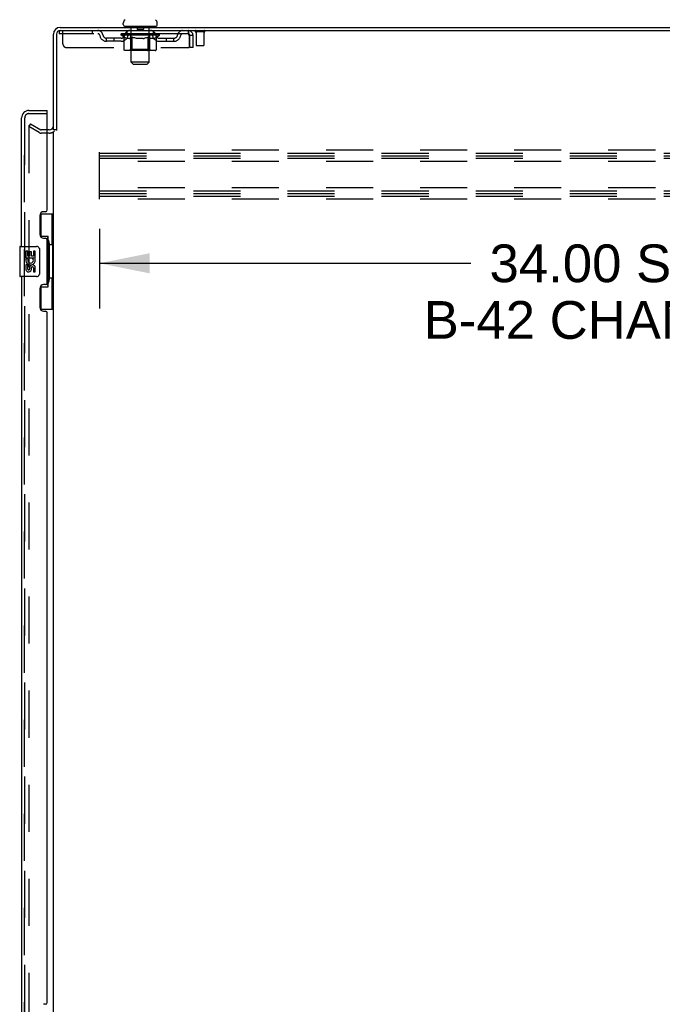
# Model space of a CAD drawing. Header units: inches. Extents: x 0 to 283, y 0 to 183.
# Tile 30 of 36: x 137 to 159, y 95 to 128. Entities that reach past the tile are written whole.
import ezdxf

# ---------------------------------------------------------------- set-up
doc = ezdxf.new("R2010")
doc.units = ezdxf.units.IN
doc.header["$LTSCALE"] = 15.583333
doc.header["$MEASUREMENT"] = 0
doc.linetypes.add('HIDDEN', pattern=[0.2, 0.1, -0.1])
doc.layers.get('0').update_dxf_attribs({"linetype": 'CONTINUOUS'})
for name, color, linetype in [('DEFAULT_2', 8, 'HIDDEN'), ('DIMENSIONS', 7, 'CONTINUOUS'), ('LEFTHAND_DOOR_ASSEMBLY', 7, 'CONTINUOUS'), ('RIGHTHAND_DOOR_ASSEMBLY', 7, 'CONTINUOUS')]:
    doc.layers.add(name, color=color, linetype=linetype)
doc.styles.get("Standard").update_dxf_attribs({"font": 'arial.ttf'})
doc.dimstyles.new('DIMSTYLE_1', dxfattribs={"dimtxt": 1.25, "dimasz": 1.666667, "dimexe": 0.09, "dimexo": 0.07, "dimgap": 0.0375, "dimtad": 0, "dimtih": 1, "dimtoh": 1, "dimzin": 4, "dimdsep": 46, "dimtxsty": 'Standard', "dimblk": '_FILLED', "dimblk1": '_FILLED', "dimblk2": '_FILLED', "dimcen": 0.09, "dimadec": 3, "dimazin": 1, "dimtfac": 1, "dimtdec": 3, "dimtofl": 0, "dimtmove": 0, "dimatfit": 3, "dimldrblk": '_FILLED', "dimfxl": 0, "dimtolj": 1, "dimtzin": 4, "dimarcsym": 0})

# ---------------------------------------------------------------- blocks, each defined once
blk = doc.blocks.new('_FILLED')
at = {"color": 0, "linetype": 'ByBlock'}
blk.add_solid([(0, 0), (-1, 0.2), (-1, -0.2)], dxfattribs=at)
blk = doc.blocks.new('*D3')
at = {"layer": 'DIMENSIONS', "color": 2, "linetype": 'Continuous'}
for p, q in [((139.889, 120.74), (139.889, 118.102)), ((173.889, 120.74), (173.889, 118.102)), ((139.889, 119.602), (152.193, 119.602)), ((173.889, 119.602), (161.585, 119.602))]:
    blk.add_line(p, q, dxfattribs=at)
at = {"layer": 'DIMENSIONS', "color": 2, "linetype": 'Continuous', "xscale": 1.6666666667, "yscale": 1.6666666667, "zscale": 1.6666666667, "rotation": 180}
blk.add_blockref('_FILLED', (139.889, 119.602), dxfattribs=at)
at = {"layer": 'DIMENSIONS', "color": 2, "linetype": 'Continuous', "xscale": 1.6666666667, "yscale": 1.6666666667, "zscale": 1.6666666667}
blk.add_blockref('_FILLED', (173.889, 119.602), dxfattribs=at)
at = {"layer": 'DIMENSIONS', "color": 2, "linetype": 'Continuous', "insert": (156.889, 120.227), "char_height": 1.25, "width": 12.5, "attachment_point": 2, "line_spacing_factor": 0.9}
blk.add_mtext('34.00 S.S.\\PB-42 CHANNEL', dxfattribs=at)

msp = doc.modelspace()

# ---------------------------------------------------------------- linework, layer by layer
at = {"color": 7, "linetype": 'Continuous'}
for p, q in [((140.681, 127.513), (140.681, 127.553)), ((141.806, 127.513), (141.806, 127.553)), ((140.743, 127.444), (140.743, 127.414)), ((141.743, 127.444), (140.743, 127.444)), ((141.743, 127.444), (141.743, 127.414)), ((138.472, 124.018), (138.368, 124.018))]:
    msp.add_line(p, q, dxfattribs=at)
at = {"color": 3, "linetype": 'Continuous'}
for p, q in [((138.368, 124.018), (138.368, 127.188)), ((138.472, 127.188), (138.472, 124.003)), ((138.594, 127.414), (174.316, 127.414)), ((138.594, 127.31), (174.368, 127.31)), ((138.368, 62.862), (138.368, 123.966))]:
    msp.add_line(p, q, dxfattribs=at)
at = {"color": 7, "linetype": 'Continuous'}
for centre, radius, start, end in [((140.824, 127.552), 0.144, 124.6624, 180), ((140.75, 127.513), 0.069, 180, 265), ((141.737, 127.513), 0.069, 275, 360), ((141.662, 127.552), 0.144, 360, 55.3376)]:
    msp.add_arc(centre, radius, start, end, dxfattribs=at)
at = {"color": 3, "linetype": 'Continuous'}
for centre, radius, start, end in [((138.594, 127.188), 0.226, 90, 180), ((138.594, 127.188), 0.122, 90, 180), ((138.226, 124.161), 0.142, 270, 360)]:
    msp.add_arc(centre, radius, start, end, dxfattribs=at)
at = {"layer": 'DEFAULT_2', "color": 8, "linetype": 'HIDDEN'}
for p, q in [((138.556, 127.31), (138.556, 127.206)), ((138.556, 127.31), (138.594, 127.31)), ((142.826, 127.206), (138.556, 127.206)), ((138.681, 126.873), (138.681, 127.31)), ((139.656, 127.31), (139.656, 127.206)), ((140.61, 127.159), (140.61, 127.199)), ((140.61, 127.199), (140.916, 127.199)), ((140.611, 127.199), (140.611, 127.204)), ((140.731, 127.203), (140.611, 127.204)), ((140.619, 127.199), (140.619, 127.206)), ((140.628, 127.196), (140.628, 127.199)), ((140.628, 127.196), (141.858, 127.196)), ((140.637, 127.196), (140.637, 127.199)), ((140.638, 127.196), (140.638, 127.199)), ((140.648, 127.199), (140.648, 127.206)), ((140.664, 127.196), (140.664, 127.199)), ((140.666, 127.196), (140.666, 127.199)), ((140.695, 127.199), (140.695, 127.206)), ((140.709, 127.196), (140.709, 127.199)), ((140.712, 127.196), (140.712, 127.199)), ((140.731, 127.199), (140.731, 127.203)), ((140.758, 127.199), (140.758, 127.206)), ((140.759, 127.196), (140.759, 127.199)), ((140.76, 127.196), (140.76, 127.199)), ((140.763, 127.196), (140.763, 127.199)), ((140.77, 127.196), (140.77, 127.199)), ((140.77, 127.196), (140.77, 127.199)), ((140.774, 127.196), (140.774, 127.199)), ((140.777, 127.196), (140.777, 127.2)), ((140.781, 127.196), (140.781, 127.199)), ((140.796, 127.196), (140.796, 127.199)), ((140.806, 127.206), (140.806, 127.31)), ((140.814, 127.196), (140.814, 127.202)), ((140.814, 127.196), (140.814, 127.199)), ((140.835, 127.196), (140.835, 127.199)), ((140.836, 127.199), (140.836, 127.206)), ((140.846, 127.196), (140.846, 127.199)), ((140.85, 127.196), (140.85, 127.199)), ((140.859, 127.196), (140.859, 127.199)), ((140.87, 127.196), (140.87, 127.203)), ((140.886, 127.196), (140.886, 127.199)), ((140.889, 127.196), (140.889, 127.199)), ((140.916, 127.196), (140.916, 127.199)), ((140.983, 127.199), (140.921, 127.199)), ((140.923, 127.444), (140.923, 127.414)), ((140.926, 127.199), (140.926, 127.206)), ((140.933, 127.196), (140.933, 127.199)), ((140.938, 127.196), (140.938, 127.199)), ((140.943, 126.263), (140.943, 127.414)), ((140.944, 127.196), (140.944, 127.205)), ((140.948, 127.196), (140.948, 127.199)), ((140.959, 127.196), (140.959, 127.199)), ((140.983, 127.196), (140.983, 127.199)), ((141.058, 127.199), (140.999, 127.199)), ((141.019, 127.196), (141.019, 127.199)), ((141.027, 127.199), (141.027, 127.206)), ((141.03, 127.196), (141.03, 127.199)), ((141.033, 127.196), (141.033, 127.205)), ((141.035, 127.196), (141.035, 127.199)), ((141.043, 127.196), (141.043, 127.2)), ((141.058, 127.196), (141.058, 127.199)), ((141.139, 127.199), (141.084, 127.199)), ((141.097, 127.196), (141.097, 127.199)), ((141.129, 127.199), (141.243, 127.206)), ((141.133, 127.199), (141.133, 127.206)), ((141.134, 127.206), (141.133, 127.206)), ((141.134, 127.199), (141.134, 127.206)), ((141.134, 127.196), (141.134, 127.199)), ((141.138, 127.434), (141.138, 127.354)), ((141.138, 127.196), (141.138, 127.2)), ((141.139, 127.196), (141.139, 127.199)), ((141.139, 127.196), (141.139, 127.199)), ((141.338, 127.344), (141.148, 127.344)), ((141.222, 127.199), (141.174, 127.199)), ((141.18, 127.196), (141.18, 127.199)), ((141.222, 127.196), (141.222, 127.199)), ((141.241, 127.2), (141.24, 127.199)), ((141.24, 127.196), (141.24, 127.199)), ((141.241, 127.196), (141.241, 127.2)), ((141.243, 127.199), (141.243, 127.206)), ((141.243, 127.206), (141.358, 127.199)), ((141.246, 127.196), (141.246, 127.2)), ((141.246, 127.2), (141.246, 127.199)), ((141.246, 127.196), (141.246, 127.199)), ((141.264, 127.196), (141.264, 127.199)), ((141.264, 127.199), (141.312, 127.199)), ((141.307, 127.196), (141.307, 127.199)), ((141.347, 127.196), (141.347, 127.199)), ((141.348, 127.434), (141.348, 127.354)), ((141.348, 127.196), (141.348, 127.199)), ((141.348, 127.199), (141.402, 127.199)), ((141.349, 127.196), (141.349, 127.2)), ((141.353, 127.199), (141.353, 127.206)), ((141.353, 127.199), (141.353, 127.206)), ((141.353, 127.206), (141.353, 127.206)), ((141.353, 127.196), (141.353, 127.199)), ((141.389, 127.196), (141.389, 127.199)), ((141.428, 127.196), (141.428, 127.199)), ((141.428, 127.199), (141.487, 127.199)), ((141.443, 127.196), (141.443, 127.2)), ((141.451, 127.196), (141.451, 127.199)), ((141.454, 127.196), (141.454, 127.205)), ((141.456, 127.196), (141.456, 127.199)), ((141.46, 127.199), (141.46, 127.206)), ((141.467, 127.196), (141.467, 127.199)), ((141.503, 127.196), (141.503, 127.199)), ((141.503, 127.199), (141.565, 127.199)), ((141.527, 127.196), (141.527, 127.199)), ((141.538, 127.196), (141.538, 127.199)), ((141.542, 127.196), (141.542, 127.205)), ((141.543, 126.263), (141.543, 127.414)), ((141.548, 127.196), (141.548, 127.199)), ((141.553, 127.196), (141.553, 127.199)), ((141.56, 127.199), (141.56, 127.206)), ((141.563, 127.444), (141.563, 127.414)), ((141.57, 127.196), (141.57, 127.199)), ((141.57, 127.199), (141.771, 127.199)), ((141.597, 127.196), (141.597, 127.199)), ((141.6, 127.196), (141.6, 127.199)), ((141.616, 127.196), (141.616, 127.203)), ((141.627, 127.196), (141.627, 127.199)), ((141.636, 127.196), (141.636, 127.199)), ((141.641, 127.196), (141.641, 127.199)), ((141.65, 127.199), (141.65, 127.206)), ((141.652, 127.196), (141.652, 127.199)), ((141.672, 127.196), (141.672, 127.202)), ((141.672, 127.196), (141.672, 127.199)), ((141.681, 127.206), (141.681, 127.31)), ((141.691, 127.196), (141.691, 127.199)), ((141.705, 127.196), (141.705, 127.199)), ((141.709, 127.196), (141.709, 127.2)), ((141.712, 127.196), (141.712, 127.199)), ((141.716, 127.196), (141.716, 127.199)), ((141.716, 127.196), (141.716, 127.199)), ((141.723, 127.196), (141.723, 127.199)), ((141.726, 127.196), (141.726, 127.199)), ((141.727, 127.196), (141.727, 127.199)), ((141.728, 127.199), (141.728, 127.206)), ((141.774, 127.196), (141.774, 127.199)), ((141.777, 127.196), (141.777, 127.199)), ((141.792, 127.199), (141.792, 127.206)), ((141.82, 127.196), (141.82, 127.199)), ((141.822, 127.196), (141.822, 127.199)), ((141.838, 127.199), (141.838, 127.206)), ((141.848, 127.196), (141.848, 127.199)), ((141.849, 127.196), (141.849, 127.199)), ((141.858, 127.196), (141.858, 127.199)), ((141.867, 127.199), (141.867, 127.206)), ((141.876, 127.159), (141.876, 127.206)), ((142.826, 127.31), (142.826, 127.206)), ((142.828, 127.309), (142.826, 127.31)), ((143.364, 127.267), (143.08, 127.267)), ((143.098, 127.267), (143.098, 126.82)), ((143.346, 127.267), (143.346, 126.82)), ((140.129, 126.955), (140.129, 127.059)), ((140.612, 127.059), (140.129, 127.059)), ((140.612, 126.955), (140.129, 126.955)), ((140.379, 126.955), (140.379, 127.059)), ((140.707, 127.092), (140.61, 127.159)), ((141.876, 127.159), (140.61, 127.159)), ((140.707, 126.685), (140.707, 127.092)), ((140.707, 127.092), (140.722, 127.081)), ((140.736, 127.073), (140.722, 127.082)), ((140.751, 127.065), (140.736, 127.073)), ((140.765, 127.058), (140.751, 127.065)), ((140.78, 127.052), (140.765, 127.058)), ((140.794, 127.048), (140.78, 127.052)), ((140.888, 127.048), (140.794, 127.048)), ((140.888, 127.048), (140.902, 127.052)), ((140.916, 127.058), (140.902, 127.052)), ((140.931, 127.065), (140.916, 127.058)), ((140.93, 126.688), (140.93, 127.156)), ((140.945, 127.072), (140.93, 127.065)), ((140.96, 127.081), (140.945, 127.072)), ((140.974, 127.091), (140.959, 127.081)), ((140.974, 126.685), (140.974, 127.091)), ((140.974, 127.091), (141.004, 127.081)), ((141.032, 127.072), (141.003, 127.081)), ((141.061, 127.065), (141.032, 127.073)), ((141.089, 127.058), (141.06, 127.065)), ((141.116, 127.052), (141.088, 127.058)), ((141.144, 127.048), (141.116, 127.052)), ((141.342, 127.048), (141.144, 127.048)), ((141.342, 127.048), (141.37, 127.052)), ((141.397, 127.058), (141.369, 127.052)), ((141.425, 127.065), (141.397, 127.058)), ((141.453, 127.072), (141.424, 127.064)), ((141.481, 127.081), (141.452, 127.072)), ((141.51, 127.09), (141.481, 127.081)), ((141.51, 126.685), (141.51, 127.09)), ((141.51, 127.09), (141.524, 127.081)), ((141.538, 127.072), (141.524, 127.081)), ((141.551, 127.065), (141.537, 127.072)), ((141.565, 127.058), (141.551, 127.065)), ((141.556, 126.688), (141.556, 127.156)), ((141.578, 127.052), (141.565, 127.058)), ((141.592, 127.048), (141.578, 127.052)), ((141.696, 127.048), (141.592, 127.048)), ((141.696, 127.048), (141.709, 127.052)), ((141.722, 127.058), (141.709, 127.052)), ((141.736, 127.065), (141.722, 127.058)), ((141.749, 127.072), (141.736, 127.064)), ((141.763, 127.08), (141.749, 127.072)), ((141.777, 127.09), (141.763, 127.08)), ((141.777, 127.09), (141.876, 127.159)), ((141.777, 126.685), (141.777, 127.09)), ((141.875, 127.059), (142.358, 127.059)), ((141.875, 126.955), (142.358, 126.955)), ((142.108, 126.955), (142.108, 127.059)), ((142.358, 126.955), (142.358, 127.059)), ((142.859, 127.143), (142.859, 126.748)), ((142.889, 126.748), (142.889, 127.143)), ((142.993, 127.143), (142.889, 127.143)), ((142.993, 126.748), (142.993, 127.143)), ((138.806, 126.748), (142.859, 126.748)), ((141.734, 126.648), (140.75, 126.648)), ((140.93, 126.688), (140.891, 126.648)), ((141.556, 126.688), (140.93, 126.688)), ((141.488, 126.648), (141.491, 126.648)), ((141.496, 126.65), (141.498, 126.652)), ((141.498, 126.652), (141.5, 126.655)), ((141.505, 126.661), (141.506, 126.665)), ((141.506, 126.665), (141.508, 126.67)), ((141.556, 126.688), (141.596, 126.648)), ((142.993, 126.748), (142.889, 126.748)), ((143.336, 126.81), (143.108, 126.81)), ((141.012, 126.194), (140.943, 126.263)), ((141.543, 126.263), (140.943, 126.263)), ((141.474, 126.194), (141.543, 126.263)), ((141.012, 126.194), (141.474, 126.194)), ((137.608, 124.219), (137.556, 124.129)), ((137.556, 124.149), (137.556, 62.68)), ((137.896, 123.932), (137.556, 124.129)), ((137.608, 124.219), (137.948, 124.022)), ((138.226, 124.018), (137.963, 124.018)), ((138.226, 123.914), (137.963, 123.914)), ((139.889, 121.727), (139.889, 123.352)), ((173.889, 123.352), (139.889, 123.352)), ((139.889, 123.248), (173.889, 123.248)), ((139.889, 123.164), (173.889, 123.164)), ((139.889, 123.081), (173.889, 123.081)), ((173.889, 122.977), (139.889, 122.977)), ((173.889, 122.102), (139.889, 122.102)), ((139.889, 121.998), (173.889, 121.998)), ((139.889, 121.914), (173.889, 121.914)), ((139.889, 121.831), (173.889, 121.831)), ((173.889, 121.727), (139.889, 121.727))]:
    msp.add_line(p, q, dxfattribs=at)
for points in [[(142.833, 127.203), (142.831, 127.205), (142.828, 127.206), (142.826, 127.206)], [(142.828, 127.309), (142.831, 127.306), (142.833, 127.301), (142.836, 127.294), (142.838, 127.284), (142.84, 127.274), (142.843, 127.261), (142.845, 127.247), (142.847, 127.232), (142.85, 127.216), (142.852, 127.198), (142.854, 127.18), (142.857, 127.162), (142.859, 127.143)], [(142.833, 127.203), (142.836, 127.2), (142.838, 127.196), (142.84, 127.192), (142.843, 127.188), (142.845, 127.182), (142.847, 127.177), (142.85, 127.17), (142.852, 127.164), (142.854, 127.157), (142.857, 127.15), (142.859, 127.143)], [(140.75, 126.648), (140.744, 126.648), (140.739, 126.649), (140.734, 126.65), (140.729, 126.652), (140.725, 126.655), (140.72, 126.658), (140.717, 126.661), (140.713, 126.665), (140.711, 126.67), (140.708, 126.674), (140.707, 126.68), (140.707, 126.685)], [(140.996, 126.648), (140.993, 126.648), (140.991, 126.649), (140.988, 126.65), (140.986, 126.652), (140.983, 126.655), (140.981, 126.658), (140.979, 126.661), (140.978, 126.665), (140.976, 126.67), (140.975, 126.674), (140.975, 126.68), (140.974, 126.685)], [(141.491, 126.648), (141.493, 126.649), (141.496, 126.65)], [(141.5, 126.655), (141.503, 126.658), (141.505, 126.661)], [(141.508, 126.67), (141.509, 126.674), (141.509, 126.68), (141.51, 126.685)], [(141.509, 126.674), (141.509, 126.68), (141.51, 126.685)], [(141.734, 126.648), (141.739, 126.648), (141.745, 126.649), (141.75, 126.65), (141.754, 126.652), (141.759, 126.655), (141.763, 126.658), (141.767, 126.661), (141.771, 126.665), (141.773, 126.67), (141.775, 126.674), (141.777, 126.68), (141.777, 126.685)], [(137.573, 124.169), (137.571, 124.168), (137.569, 124.168), (137.567, 124.167), (137.566, 124.167), (137.564, 124.166), (137.562, 124.164), (137.561, 124.163), (137.559, 124.161), (137.558, 124.159), (137.557, 124.157), (137.557, 124.155), (137.556, 124.153), (137.556, 124.151), (137.556, 124.149)], [(137.581, 124.166), (137.579, 124.167), (137.577, 124.168), (137.575, 124.168), (137.573, 124.169), (137.573, 124.169)]]:
    msp.add_lwpolyline(points, dxfattribs=at)
for centre, radius, start, end in [((139.839, 127.143), 0.167, 8.0716, 90), ((139.84, 127.144), 0.0625, 7.9863, 90), ((140.901, 127.143), 0.167, 90, 171.9284), ((140.75, 127.513), 0.069, 265, 270), ((140.9, 127.144), 0.0625, 90, 172.0137), ((140.891, 127.156), 0.0398, 0, 90), ((140.913, 127.414), 0.03, 0, 90), ((141.128, 127.434), 0.01, 0, 90), ((141.148, 127.354), 0.01, 180, 270), ((141.338, 127.354), 0.01, 270, 360), ((141.358, 127.434), 0.01, 90, 180), ((141.573, 127.414), 0.03, 90, 180), ((141.596, 127.156), 0.0398, 90, 180), ((141.586, 127.143), 0.167, 8.0716, 90), ((141.586, 127.144), 0.0625, 7.9863, 90), ((141.737, 127.513), 0.069, 270, 275), ((142.647, 127.143), 0.167, 90, 171.9284), ((142.646, 127.144), 0.0625, 90, 172.0137), ((142.826, 127.143), 0.167, 0, 90), ((142.826, 127.143), 0.063, 0, 90), ((143.08, 127.289), 0.0215, 90, 270), ((143.364, 127.289), 0.0215, 270, 90), ((138.806, 126.873), 0.125, 180, 270), ((140.129, 127.184), 0.229, 187.9863, 270), ((140.129, 127.184), 0.125, 188.0716, 270), ((140.612, 127.184), 0.125, 270, 351.9284), ((140.612, 127.184), 0.229, 270, 352.0137), ((141.875, 127.184), 0.229, 187.9863, 270), ((141.875, 127.184), 0.125, 188.0716, 270), ((142.358, 127.184), 0.125, 270, 351.9284), ((142.358, 127.184), 0.229, 270, 352.0137), ((143.108, 126.82), 0.01, 180, 270), ((143.336, 126.82), 0.01, 270, 360), ((137.963, 124.048), 0.134, 240, 270), ((137.963, 124.048), 0.03, 240, 270), ((138.226, 124.161), 0.246, 270, 315.7759)]:
    msp.add_arc(centre, radius, start, end, dxfattribs=at)
for centre, major_axis, ratio, start_param, end_param in [((141.243, 127.206), (0.633, 0.007), 0.05963, 9.249616, 9.431313), ((141.243, 127.206), (0.633, 0), 0.060556, -3.083241, -2.96706), ((141.243, 127.206), (0.633, 0.013), 0.05688, 2.791345, 2.965878), ((140.634, 127.194), (0.198, -0.002), 0.05963, 0.605815, 1.645666), ((140.566, 127.194), (0.198, 0.002), 0.05963, 0.25549, 1.295341), ((141.243, 127.206), (0.633, -0.007), 0.05963, -2.96643, -2.791898), ((140.566, 127.187), (0.198, 0.004), 0.05688, 1.20151, 1.294789), ((140.634, 127.187), (0.198, 0), 0.060556, 1.551758, 1.645036), ((140.635, 127.19), (0.164, 0.002), 0.05963, 1.065228, 1.614276), ((140.59, 127.187), (0.198, 0.002), 0.05963, 1.170259, 1.376596), ((140.616, 127.19), (0.164, 0.003), 0.05688, 0.890143, 1.43919), ((140.674, 127.19), (0.164, 0), 0.060556, 1.240391, 1.789438), ((141.243, 127.206), (0.633, 0.019), 0.052395, 2.616403, 2.790936), ((140.697, 127.194), (0.198, -0.004), 0.05688, 0.7809, 1.820751), ((140.562, 127.194), (0.198, 0.004), 0.05688, 0.080405, 1.120256), ((141.243, 127.206), (0.633, -0.013), 0.05688, -2.791345, -2.616812), ((140.562, 127.187), (0.198, 0.006), 0.052395, 1.026568, 1.119847), ((140.697, 127.187), (0.198, -0.002), 0.05963, 1.72692, 1.820198), ((140.615, 127.19), (0.164, 0.005), 0.052395, 0.715201, 1.264248), ((140.729, 127.19), (0.164, -0.002), 0.05963, 1.415553, 1.9646), ((141.243, 127.206), (0.633, 0.025), 0.046319, 2.441654, 2.616187), ((140.776, 127.194), (0.198, -0.006), 0.052395, 0.955842, 1.995693), ((140.579, 127.194), (0.198, 0.006), 0.052395, -0.094537, 0.945314), ((141.243, 127.206), (0.633, -0.019), 0.052395, -2.616403, -2.44187), ((140.579, 127.187), (0.198, 0.008), 0.046319, 0.851819, 0.945098), ((140.776, 127.187), (0.198, -0.004), 0.05688, 1.902006, 1.995284), ((140.633, 127.19), (0.164, 0.006), 0.046319, 0.540452, 1.089499), ((140.8, 127.19), (0.164, -0.003), 0.05688, 1.590638, 2.139686), ((140.59, 127.194), (0.198, 0), 0.060556, 0.430652, 0.777569), ((141.243, 127.206), (0.633, 0.029), 0.038841, 2.267123, 2.441656), ((140.87, 127.194), (0.198, -0.008), 0.046319, 1.130591, 2.170442), ((141.243, 127.206), (0.633, -0.025), 0.046319, -2.441654, -2.267121), ((140.616, 127.194), (0.198, 0.008), 0.046319, -0.269286, 0.770565), ((140.616, 127.187), (0.198, 0.009), 0.038841, 0.677289, 0.770567), ((140.87, 127.187), (0.198, -0.006), 0.052395, 2.076947, 2.170226), ((140.67, 127.19), (0.164, 0.008), 0.038841, 0.365921, 0.914969), ((140.885, 127.19), (0.164, -0.005), 0.052395, 1.76558, 2.314627), ((141.243, 127.206), (0.633, 0.033), 0.030195, 2.09281, 2.267343), ((140.974, 127.194), (0.198, -0.009), 0.038841, 1.305122, 2.344973), ((141.243, 127.206), (0.633, -0.029), 0.038841, -2.267123, -2.092591), ((140.672, 127.194), (0.198, 0.009), 0.038841, -0.443817, 0.596034), ((140.672, 127.187), (0.198, 0.01), 0.030195, 0.502975, 0.596254), ((140.974, 127.187), (0.198, -0.008), 0.046319, 2.251696, 2.344975), ((140.725, 127.19), (0.164, 0.009), 0.030195, 0.191608, 0.740655), ((140.98, 127.19), (0.164, -0.006), 0.046319, 1.940329, 2.489376), ((140.746, 127.194), (0.198, 0.01), 0.030195, -0.61813, 0.421721), ((141.243, 127.206), (0.633, 0.036), 0.020645, 1.918687, 2.09322), ((141.087, 127.194), (0.198, -0.01), 0.030195, 1.479435, 2.519286), ((141.243, 127.206), (0.633, -0.033), 0.030195, -2.09281, -1.918277), ((140.746, 127.187), (0.198, 0.011), 0.020645, 0.328852, 0.422131), ((141.087, 127.187), (0.198, -0.009), 0.038841, 2.426227, 2.519505), ((140.795, 127.19), (0.164, 0.009), 0.020645, 0.017485, 0.566532), ((141.084, 127.19), (0.164, -0.008), 0.038841, 2.11486, 2.663907), ((140.834, 127.194), (0.198, 0.011), 0.020645, -0.792253, 0.247598), ((141.243, 127.206), (0.633, 0.038), 0.010478, 1.744704, 1.919237), ((141.205, 127.194), (0.198, -0.011), 0.020645, 1.653558, 2.693409), ((141.243, 127.206), (0.633, -0.036), 0.020645, -1.918687, -1.744154), ((140.834, 127.187), (0.198, 0.012), 0.010478, 0.154869, 0.248148), ((141.205, 127.187), (0.198, -0.01), 0.030195, 2.60054, 2.693819), ((140.878, 127.19), (0.164, 0.01), 0.010478, 6.126688, 6.675735), ((141.192, 127.19), (0.164, -0.009), 0.030195, 2.289173, 2.83822), ((140.936, 127.194), (0.198, 0.012), 0.010478, -0.966236, -0.000846), ((141.324, 127.194), (0.198, -0.012), 0.010478, 1.827541, 2.867392), ((141.243, 127.206), (0.633, -0.038), 0.010478, -1.744704, -1.570171), ((141.324, 127.187), (0.198, -0.011), 0.020645, 2.774664, 2.867942), ((141.302, 127.19), (0.164, -0.009), 0.020645, 2.463296, 3.012344), ((141.162, 127.194), (0.198, 0.012), 0.010478, 0.274201, 1.314052), ((141.076, 127.19), (0.164, 0.01), 0.010478, -0.000483, 0.504314), ((141.046, 127.187), (0.198, 0.012), 0.010478, 0.099668, 0.192946), ((141.243, 127.206), (0.633, 0.038), 0.010478, -1.571421, -1.396888), ((141.44, 127.187), (0.198, -0.012), 0.010478, 2.948646, 3.041925), ((141.41, 127.19), (0.164, -0.01), 0.010478, 2.637279, 3.142076), ((141.281, 127.194), (0.198, 0.011), 0.020645, 0.448184, 1.488034), ((141.184, 127.19), (0.164, 0.009), 0.020645, 0.129249, 0.678296), ((141.162, 127.187), (0.198, 0.011), 0.020645, 0.273651, 0.366929), ((141.243, 127.206), (0.633, 0.036), 0.020645, -1.397439, -1.222906), ((141.551, 127.194), (0.198, -0.012), 0.010478, -3.140747, -2.175357), ((141.243, 127.206), (0.633, -0.038), 0.010478, 1.222355, 1.396888), ((141.399, 127.194), (0.198, 0.01), 0.030195, 0.622307, 1.662158), ((141.294, 127.19), (0.164, 0.009), 0.030195, 0.303372, 0.852419), ((141.608, 127.19), (0.164, -0.01), 0.010478, 2.749043, 3.29809), ((141.652, 127.194), (0.198, -0.011), 0.020645, 2.893995, 3.933846), ((141.281, 127.187), (0.198, 0.01), 0.030195, 0.447774, 0.541052), ((141.652, 127.187), (0.198, -0.012), 0.010478, 2.893445, 2.986723), ((141.243, 127.206), (0.633, 0.033), 0.030195, -1.223315, -1.048783), ((141.243, 127.206), (0.633, -0.036), 0.020645, 1.048373, 1.222906), ((141.512, 127.194), (0.198, 0.009), 0.038841, 0.79662, 1.836471), ((141.403, 127.19), (0.164, 0.008), 0.038841, 0.477686, 1.026733), ((141.691, 127.19), (0.164, -0.009), 0.020645, 2.57506, 3.124108), ((141.74, 127.194), (0.198, -0.01), 0.030195, 2.719872, 3.759723), ((141.617, 127.194), (0.198, 0.008), 0.046319, 0.971151, 2.011002), ((141.399, 127.187), (0.198, 0.009), 0.038841, 0.622087, 0.715366), ((141.74, 127.187), (0.198, -0.011), 0.020645, 2.719462, 2.812741), ((141.243, 127.206), (0.633, 0.029), 0.038841, -1.049002, -0.874469), ((141.243, 127.206), (0.633, -0.033), 0.030195, 0.87425, 1.048783), ((141.506, 127.19), (0.164, 0.006), 0.046319, 0.652216, 1.201263), ((141.71, 127.194), (0.198, 0.006), 0.052395, 1.1459, 2.185751), ((141.762, 127.19), (0.164, -0.009), 0.030195, 2.400937, 2.949985), ((141.814, 127.194), (0.198, -0.009), 0.038841, 2.545558, 3.585409), ((141.601, 127.19), (0.164, 0.005), 0.052395, 0.826965, 1.376012), ((141.512, 127.187), (0.198, 0.008), 0.046319, 0.796618, 0.889896), ((141.814, 127.187), (0.198, -0.01), 0.030195, 2.545339, 2.638617), ((141.789, 127.194), (0.198, 0.004), 0.05688, 1.320842, 2.360692), ((141.243, 127.206), (0.633, 0.025), 0.046319, -0.874471, -0.699939), ((141.243, 127.206), (0.633, -0.029), 0.038841, 0.699936, 0.874469), ((141.87, 127.194), (0.198, -0.008), 0.046319, 2.371028, 3.410879), ((141.816, 127.19), (0.164, -0.008), 0.038841, 2.226624, 2.775671), ((141.852, 127.194), (0.198, 0.002), 0.05963, 1.495927, 2.535778), ((141.686, 127.19), (0.164, 0.003), 0.05688, 1.001907, 1.550954), ((141.907, 127.194), (0.198, -0.006), 0.052395, 2.196279, 3.23613), ((141.853, 127.19), (0.164, -0.006), 0.046319, 2.052093, 2.601141), ((141.617, 127.187), (0.198, 0.006), 0.052395, 0.971367, 1.064645), ((141.896, 127.194), (0.198, 0), 0.060556, 1.671089, 2.71094), ((141.87, 127.187), (0.198, -0.009), 0.038841, 2.371026, 2.464304), ((141.924, 127.194), (0.198, -0.004), 0.05688, 2.021337, 3.061188), ((141.243, 127.206), (0.633, 0.019), 0.052395, -0.699723, -0.52519), ((141.243, 127.206), (0.633, -0.025), 0.046319, 0.525406, 0.699939), ((141.921, 127.194), (0.198, -0.002), 0.05963, 1.846251, 2.886102), ((141.757, 127.19), (0.164, 0.002), 0.05963, 1.176993, 1.72604), ((141.871, 127.19), (0.164, -0.005), 0.052395, 1.877344, 2.426392), ((141.813, 127.19), (0.164, 0), 0.060556, 1.352155, 1.901202), ((141.871, 127.19), (0.164, -0.003), 0.05688, 1.702402, 2.25145), ((141.851, 127.19), (0.164, -0.002), 0.05963, 1.527317, 2.076364), ((141.71, 127.187), (0.198, 0.004), 0.05688, 1.146309, 1.239587), ((141.907, 127.187), (0.198, -0.008), 0.046319, 2.196495, 2.289773), ((141.243, 127.206), (0.633, 0.013), 0.05688, -0.524781, -0.350248), ((141.243, 127.206), (0.633, -0.019), 0.052395, 0.350657, 0.52519), ((141.789, 127.187), (0.198, 0.002), 0.05963, 1.321394, 1.414673), ((141.924, 127.187), (0.198, -0.006), 0.052395, 2.021746, 2.115024), ((141.243, 127.206), (0.633, 0.007), 0.05963, -0.349695, -0.175162), ((141.243, 127.206), (0.633, -0.013), 0.05688, 0.175715, 0.350248), ((141.852, 127.187), (0.198, 0), 0.060556, 1.496556, 1.589835), ((141.921, 127.187), (0.198, -0.004), 0.05688, 1.846804, 1.940083), ((141.896, 127.187), (0.198, -0.002), 0.05963, 1.671719, 1.764997), ((141.243, 127.206), (0.633, 0), 0.060556, -0.174533, 0), ((141.243, 127.206), (0.633, -0.007), 0.05963, 0.000629, 0.175162)]:
    msp.add_ellipse(centre, major_axis=major_axis, ratio=ratio, start_param=start_param, end_param=end_param, dxfattribs=at)
at = {"layer": 'LEFTHAND_DOOR_ASSEMBLY', "color": 8, "linetype": 'HIDDEN'}
for p, q in [((137.414, 62.411), (137.414, 124.418)), ((137.557, 124.56), (138.144, 124.56))]:
    msp.add_line(p, q, dxfattribs=at)
msp.add_arc((137.557, 124.418), 0.142, 90, 180, dxfattribs=at)
at = {"layer": 'RIGHTHAND_DOOR_ASSEMBLY', "color": 3, "linetype": 'Continuous'}
for p, q in [((137.557, 124.664), (138.164, 124.664)), ((137.31, 120.164), (137.31, 124.418)), ((138.164, 121.372), (138.164, 124.54)), ((138.104, 121.312), (138.044, 121.312)), ((137.914, 121.182), (137.914, 120.562)), ((138.044, 120.432), (138.104, 120.432)), ((138.164, 118.957), (138.164, 120.372)), ((137.31, 119.164), (137.31, 93.914)), ((137.914, 118.767), (137.914, 118.147)), ((138.104, 118.897), (138.044, 118.897)), ((138.044, 118.017), (138.104, 118.017)), ((138.164, 95.122), (138.164, 117.957)), ((138.104, 95.062), (138.044, 95.062))]:
    msp.add_line(p, q, dxfattribs=at)
at = {"layer": 'RIGHTHAND_DOOR_ASSEMBLY', "color": 7, "linetype": 'Continuous'}
for p, q in [((138.164, 124.56), (138.164, 124.664)), ((138.164, 124.56), (138.144, 124.56)), ((137.928, 121.239), (138.368, 121.239)), ((137.964, 120.459), (137.964, 121.239)), ((138.329, 120.214), (138.329, 121.239)), ((137.964, 120.504), (138.191, 120.504)), ((138.191, 118.824), (138.191, 120.504)), ((137.25, 120.149), (137.25, 119.179)), ((137.265, 120.164), (137.805, 120.164)), ((137.453, 120.01), (137.453, 119.78)), ((137.516, 120.01), (137.453, 120.01)), ((137.516, 119.842), (137.516, 120.01)), ((137.705, 120.01), (137.705, 119.842)), ((137.767, 120.01), (137.705, 120.01)), ((137.767, 119.78), (137.767, 120.01)), ((137.905, 120.064), (137.905, 119.264)), ((138.228, 120.265), (138.228, 120.244)), ((138.228, 120.214), (138.228, 119.114)), ((138.351, 120.214), (138.228, 120.214)), ((138.351, 119.114), (138.351, 120.214)), ((137.453, 119.78), (137.715, 119.78)), ((137.524, 119.744), (137.466, 119.769)), ((137.579, 119.842), (137.516, 119.842)), ((137.579, 119.978), (137.579, 119.842)), ((137.639, 119.978), (137.579, 119.978)), ((137.639, 119.842), (137.639, 119.978)), ((137.705, 119.842), (137.639, 119.842)), ((137.715, 119.78), (137.687, 119.76)), ((137.749, 119.78), (137.767, 119.78)), ((137.453, 119.549), (137.453, 119.413)), ((137.516, 119.549), (137.453, 119.549)), ((137.516, 119.413), (137.516, 119.549)), ((137.579, 119.455), (137.579, 119.413)), ((137.639, 119.392), (137.639, 119.461)), ((137.705, 119.455), (137.705, 119.318)), ((137.767, 119.318), (137.767, 119.455)), ((137.805, 119.164), (137.265, 119.164)), ((137.705, 119.318), (137.767, 119.318)), ((138.351, 119.114), (138.228, 119.114)), ((138.228, 119.084), (138.228, 119.063)), ((138.329, 118.089), (138.329, 119.114)), ((137.964, 118.089), (137.964, 118.869)), ((137.964, 118.824), (138.191, 118.824)), ((137.928, 118.089), (138.368, 118.089))]:
    msp.add_line(p, q, dxfattribs=at)
at = {"layer": 'RIGHTHAND_DOOR_ASSEMBLY', "color": 8, "linetype": 'HIDDEN'}
for p, q in [((137.414, 124.418), (137.414, 62.411)), ((137.557, 124.56), (138.144, 124.56))]:
    msp.add_line(p, q, dxfattribs=at)
at = {"layer": 'RIGHTHAND_DOOR_ASSEMBLY', "color": 7, "linetype": 'Continuous'}
for points in [[(138.155, 120.403), (138.157, 120.407), (138.163, 120.415), (138.168, 120.423), (138.172, 120.43), (138.176, 120.437), (138.179, 120.444), (138.182, 120.45), (138.185, 120.455), (138.187, 120.46), (138.188, 120.465), (138.19, 120.469), (138.19, 120.473), (138.191, 120.477), (138.191, 120.48)], [(137.898, 120.1), (137.9, 120.095), (137.902, 120.089), (137.903, 120.083), (137.904, 120.077), (137.905, 120.07), (137.905, 120.064)], [(137.905, 119.264), (137.905, 119.258), (137.904, 119.252), (137.903, 119.245), (137.902, 119.239), (137.9, 119.234), (137.898, 119.228)], [(138.191, 118.848), (138.191, 118.851), (138.19, 118.855), (138.19, 118.859), (138.188, 118.863), (138.187, 118.868), (138.185, 118.873), (138.182, 118.879), (138.179, 118.885), (138.176, 118.891), (138.172, 118.898), (138.168, 118.905), (138.163, 118.913), (138.157, 118.922), (138.155, 118.925)]]:
    msp.add_lwpolyline(points, dxfattribs=at)
at = {"layer": 'RIGHTHAND_DOOR_ASSEMBLY', "color": 3, "linetype": 'Continuous'}
for centre, radius, start, end in [((137.557, 124.418), 0.246, 90, 180), ((138.144, 124.54), 0.02, 0, 90), ((138.044, 121.182), 0.13, 90, 180), ((138.104, 121.372), 0.06, 270, 360), ((138.044, 120.562), 0.13, 180, 270), ((138.104, 120.372), 0.06, 0, 90), ((138.044, 118.767), 0.13, 90, 180), ((138.104, 118.957), 0.06, 270, 360), ((138.044, 118.147), 0.13, 180, 270), ((138.104, 117.957), 0.06, 0, 90), ((138.104, 95.122), 0.06, 270, 360)]:
    msp.add_arc(centre, radius, start, end, dxfattribs=at)
at = {"layer": 'RIGHTHAND_DOOR_ASSEMBLY', "color": 8, "linetype": 'HIDDEN'}
msp.add_arc((137.557, 124.418), 0.142, 90, 180, dxfattribs=at)
at = {"layer": 'RIGHTHAND_DOOR_ASSEMBLY', "color": 7, "linetype": 'Continuous'}
for centre, radius, start, end in [((137.474, 124.274), 0.26, 87.3953, 90), ((137.265, 120.149), 0.015, 90, 180), ((137.805, 120.064), 0.1, 21.205, 90), ((137.61, 119.706), 0.157, 156.5966, 341.8791), ((137.61, 119.706), 0.0943, 156.5966, 35.1122), ((137.61, 119.706), 0.157, 25.737, 27.8532), ((137.614, 119.706), 0.154, 341.4199, 26.1963), ((137.547, 119.413), 0.0943, 180, 248.6704), ((137.547, 119.413), 0.0943, 248.6999, 347.4338), ((137.547, 119.413), 0.0314, 180, 0.0485), ((137.673, 119.455), 0.0943, 0, 180), ((137.674, 119.45), 0.0362, 83.4285, 161.7628), ((137.673, 119.455), 0.0314, 0, 81.2295), ((137.265, 119.179), 0.015, 180, 270), ((137.805, 119.264), 0.1, 270, 338.7946)]:
    msp.add_arc(centre, radius, start, end, dxfattribs=at)
for centre, start_param, end_param in [((138.124, 120.255), -1.51401, -0.699287), ((138.124, 120.255), -2.442306, -1.627583), ((138.124, 119.074), -1.51401, -0.699287), ((138.124, 119.074), -2.442306, -1.627583)]:
    msp.add_ellipse(centre, major_axis=(0, 0.18), ratio=0.579493, start_param=start_param, end_param=end_param, dxfattribs=at)

# ---------------------------------------------------------------- dimensions: what is measured, and where the dimension line sits
at = {"layer": 'DIMENSIONS', "color": 2, "linetype": 'Continuous'}
dim = msp.add_linear_dim(base=(139.889, 119.602), p1=(173.889, 118.032), p2=(139.889, 118.032), angle=180, text='<> S.S.\\PB-42 CHANNEL', dimstyle='DIMSTYLE_1', dxfattribs=at)
dim.commit()
dim.dimension.update_dxf_attribs({"geometry": '*D3', "text_midpoint": (156.889, 118.664), "dimtype": 160})

doc.saveas('drawing.dxf')
